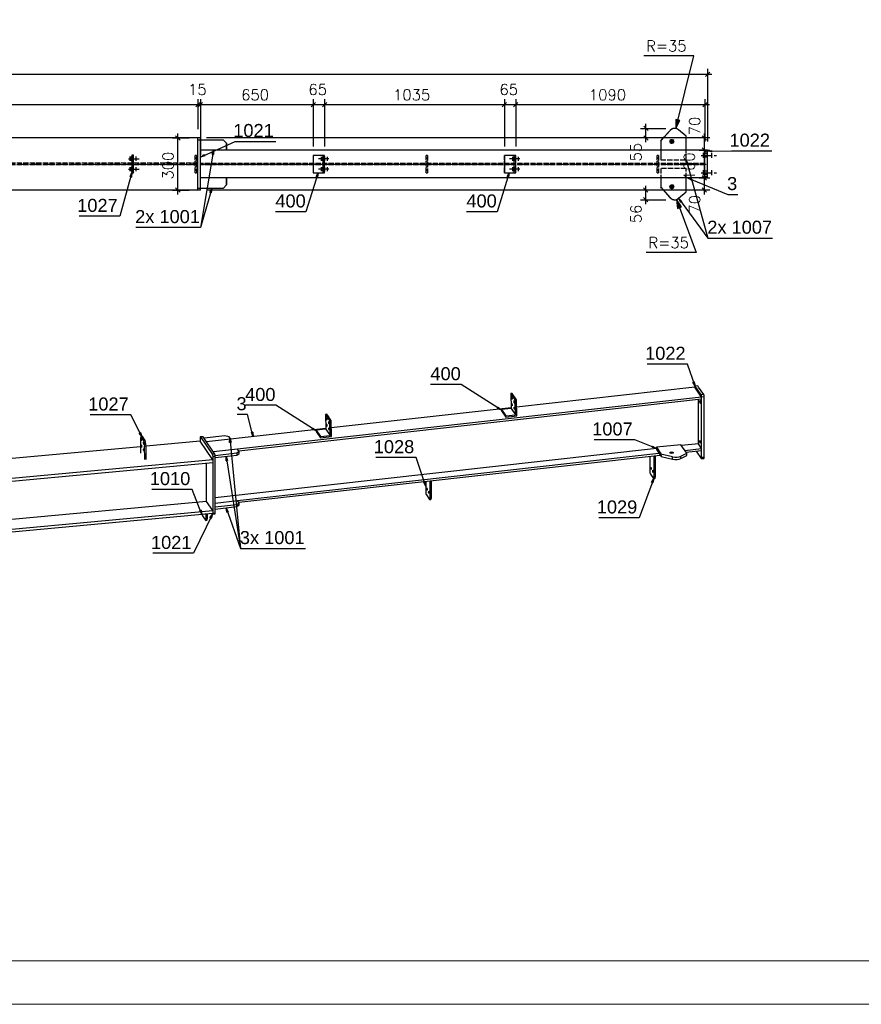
# Model space of a CAD drawing. Header units: millimetres. Extents: x 1814 to 94182, y 11562 to 49454.
# Tile 86 of 256: x 15464 to 15948, y 20272 to 20839. Entities that reach past the tile are written whole.
import ezdxf

# ---------------------------------------------------------------- set-up
doc = ezdxf.new("R2010")
doc.units = ezdxf.units.MM
doc.linetypes.add('ACAD_ISO02W100', pattern=[15, 12, -3])
doc.linetypes.add('ACAD_ISO04W100', pattern=[30, 24, -3, 0, -3])
doc.layers.add('AS_DIM_ON', color=7, linetype='Continuous')
doc.layers.add('pomoc', color=210, linetype='Continuous', lineweight=9, plot=False)
doc.layers.add('ramka', color=84, linetype='Continuous', lineweight=15)
doc.styles.add('ARIAL', font='arial.ttf')
doc.styles.add('ROMANS', font='romans')

msp = doc.modelspace()

# ---------------------------------------------------------------- hatches: boundary and pattern name
at = {"layer": 'AS_DIM_ON'}
for points in [[(15841.371, 20776.334), (15843.794, 20780.883), (15841.368, 20781.488)], [(15841.73, 20735.416), (15842.312, 20730.295), (15844.653, 20731.171)]]:
    msp.add_hatch(color=8, dxfattribs=at).paths.add_polyline_path(points, flags=0)

# ---------------------------------------------------------------- linework, layer by layer
at = {"color": 145, "linetype": 'Continuous', "ltscale": 0.25}
for p, q in [((15840.734, 20776.396), (15840.719, 20776.396)), ((15847.318, 20771.852), (15842.995, 20775.554)), ((15842.995, 20775.554), (15843.01, 20775.554)), ((15847.332, 20771.852), (15843.01, 20775.554)), ((15566.202, 20770.853), (15349.702, 20770.853)), ((15567.702, 20770.853), (15566.202, 20770.853)), ((15566.202, 20770.56), (15566.202, 20770.853)), ((15566.202, 20769.853), (15566.202, 20770.56)), ((15566.202, 20769.853), (15567.702, 20769.853)), ((15566.202, 20741.853), (15566.202, 20769.853)), ((15567.702, 20770.56), (15567.702, 20770.853)), ((15567.702, 20769.853), (15567.702, 20770.56)), ((15567.702, 20769.853), (15580.7, 20769.853)), ((15567.702, 20741.853), (15567.702, 20769.853)), ((15580.7, 20769.853), (15582.699, 20767.853)), ((15580.7, 20769.853), (15580.724, 20769.853)), ((15582.723, 20767.853), (15580.724, 20769.853)), ((15838.109, 20775.228), (15832.732, 20769.21)), ((15847.318, 20771.852), (15847.332, 20771.852)), ((15847.32, 20763.853), (15847.318, 20771.852)), ((15847.334, 20763.853), (15847.332, 20771.852)), ((15582.699, 20767.853), (15582.723, 20767.853)), ((15582.699, 20767.853), (15582.699, 20763.853)), ((15582.723, 20763.853), (15582.723, 20767.853)), ((15832.732, 20769.21), (15832.733, 20763.853)), ((15529.062, 20760.932), (15528.263, 20760.932)), ((15529.227, 20760.932), (15529.062, 20760.932)), ((15529.227, 20750.853), (15529.227, 20760.932)), ((15582.699, 20763.853), (15567.702, 20763.853)), ((15858.202, 20763.853), (15582.699, 20763.853)), ((15639.002, 20760.853), (15632.688, 20760.853)), ((15632.688, 20760.853), (15632.688, 20750.853)), ((15638.203, 20760.853), (15638.203, 20750.853)), ((15639.202, 20760.853), (15639.002, 20760.853)), ((15639.002, 20760.853), (15639.002, 20750.853)), ((15639.202, 20750.853), (15639.202, 20760.853)), ((15749.002, 20760.853), (15742.688, 20760.853)), ((15742.688, 20760.853), (15742.688, 20750.853)), ((15748.203, 20760.853), (15748.203, 20750.853)), ((15749.202, 20760.853), (15749.002, 20760.853)), ((15749.002, 20760.853), (15749.002, 20750.853)), ((15749.202, 20750.853), (15749.202, 20760.853)), ((15859.702, 20763.853), (15858.202, 20763.853)), ((15858.202, 20763.56), (15858.202, 20763.853)), ((15858.202, 20762.853), (15858.202, 20763.56)), ((15858.202, 20762.853), (15859.702, 20762.853)), ((15858.202, 20748.853), (15858.202, 20762.853)), ((15859.702, 20763.56), (15859.702, 20763.853)), ((15859.702, 20762.853), (15859.702, 20763.56)), ((15859.702, 20748.853), (15859.702, 20762.853)), ((15528.203, 20757.932), (15529.002, 20757.932)), ((15528.203, 20757.932), (15528.203, 20753.853)), ((15528.203, 20753.853), (15529.002, 20753.853)), ((15529.002, 20757.932), (15529.002, 20753.853)), ((15528.263, 20750.853), (15529.062, 20750.853)), ((15529.062, 20750.853), (15529.227, 20750.853)), ((15582.699, 20747.853), (15567.702, 20747.853)), ((15582.699, 20747.853), (15582.699, 20743.853)), ((15858.202, 20747.853), (15582.699, 20747.853)), ((15582.723, 20743.853), (15582.723, 20747.853)), ((15632.688, 20750.853), (15638.203, 20750.853)), ((15638.203, 20750.853), (15639.002, 20750.853)), ((15639.002, 20750.853), (15639.042, 20750.853)), ((15639.042, 20750.853), (15639.122, 20750.853)), ((15639.122, 20750.853), (15639.202, 20750.853)), ((15742.688, 20750.853), (15748.203, 20750.853)), ((15748.203, 20750.853), (15749.002, 20750.853)), ((15749.002, 20750.853), (15749.042, 20750.853)), ((15749.042, 20750.853), (15749.122, 20750.853)), ((15749.122, 20750.853), (15749.202, 20750.853)), ((15832.733, 20747.853), (15832.732, 20742.461)), ((15847.325, 20739.819), (15847.323, 20747.853)), ((15847.332, 20739.819), (15847.334, 20747.853)), ((15858.202, 20748.853), (15859.702, 20748.853)), ((15858.202, 20748.146), (15858.202, 20748.853)), ((15858.202, 20747.853), (15858.202, 20748.146)), ((15859.702, 20747.853), (15858.202, 20747.853)), ((15859.702, 20748.146), (15859.702, 20748.853)), ((15859.702, 20747.853), (15859.702, 20748.146)), ((15567.702, 20741.853), (15566.202, 20741.853)), ((15566.202, 20741.146), (15566.202, 20741.853)), ((15580.7, 20741.853), (15567.702, 20741.853)), ((15567.702, 20741.146), (15567.702, 20741.853)), ((15582.699, 20743.853), (15580.7, 20741.853)), ((15580.724, 20741.853), (15580.7, 20741.853)), ((15580.724, 20741.853), (15582.723, 20743.853)), ((15582.723, 20743.853), (15582.699, 20743.853)), ((15832.732, 20742.461), (15838.109, 20736.443)), ((15566.202, 20740.853), (15166.202, 20740.853)), ((15566.202, 20740.853), (15566.202, 20741.146)), ((15567.702, 20740.853), (15566.202, 20740.853)), ((15567.702, 20740.853), (15567.702, 20741.146)), ((15842.995, 20736.117), (15847.318, 20739.819)), ((15843.01, 20736.117), (15842.995, 20736.117)), ((15843.01, 20736.117), (15847.332, 20739.819)), ((15847.332, 20739.819), (15847.318, 20739.819)), ((15840.719, 20735.275), (15840.734, 20735.275)), ((15854.053, 20628.116), (15852.599, 20627.98)), ((15856.015, 20622.962), (15852.599, 20627.98)), ((15854.541, 20627.399), (15854.053, 20628.116)), ((15747.187, 20623.737), (15746.412, 20623.65)), ((15746.412, 20623.65), (15746.59, 20615.12)), ((15748.851, 20620.065), (15746.412, 20623.65)), ((15749.627, 20620.152), (15747.187, 20623.737)), ((15852.355, 20627.397), (15749.716, 20615.884)), ((15852.355, 20627.41), (15852.355, 20627.396)), ((15856.259, 20621.661), (15852.355, 20627.397)), ((15857.469, 20623.097), (15854.541, 20627.399)), ((15857.469, 20623.097), (15856.015, 20622.962)), ((15856.259, 20621.661), (15589.082, 20591.693)), ((15589.758, 20590.701), (15856.259, 20620.592)), ((15748.851, 20620.065), (15749.627, 20620.152)), ((15749.03, 20611.535), (15748.851, 20620.065)), ((15749.821, 20610.88), (15749.627, 20620.152)), ((15854.398, 20594.794), (15854.398, 20620.384)), ((15857.713, 20621.809), (15856.259, 20621.674)), ((15856.259, 20621.661), (15856.259, 20621.674)), ((15856.259, 20620.592), (15856.259, 20621.661)), ((15856.259, 20592.061), (15856.259, 20620.592)), ((15857.713, 20586.959), (15857.713, 20621.809)), ((15640.512, 20611.772), (15639.736, 20611.685)), ((15639.736, 20611.685), (15639.914, 20603.154)), ((15642.176, 20608.1), (15639.736, 20611.685)), ((15641, 20611.055), (15640.512, 20611.772)), ((15642.464, 20608.904), (15641, 20611.055)), ((15746.581, 20615.533), (15643.041, 20603.919)), ((15746.59, 20615.12), (15741.063, 20614.5)), ((15741.063, 20614.5), (15741.079, 20613.758)), ((15741.063, 20614.5), (15743.503, 20610.915)), ((15741.079, 20613.758), (15743.519, 20610.173)), ((15743.503, 20610.915), (15749.03, 20611.535)), ((15746.59, 20615.12), (15749.03, 20611.535)), ((15642.176, 20608.1), (15642.952, 20608.187)), ((15642.354, 20599.57), (15642.176, 20608.1)), ((15642.952, 20608.187), (15642.464, 20608.904)), ((15643.146, 20598.915), (15642.952, 20608.187)), ((15743.519, 20610.173), (15743.503, 20610.915)), ((15743.519, 20610.173), (15749.821, 20610.88)), ((15639.906, 20603.567), (15571.222, 20595.864)), ((15639.914, 20603.154), (15634.388, 20602.535)), ((15634.388, 20602.535), (15634.403, 20601.793)), ((15634.388, 20602.535), (15636.828, 20598.95)), ((15634.403, 20601.793), (15636.843, 20598.208)), ((15639.914, 20603.154), (15642.354, 20599.57)), ((15533.119, 20596.938), (15533.278, 20589.307)), ((15534.293, 20598.931), (15533.517, 20598.844)), ((15534.568, 20598.731), (15533.793, 20598.644)), ((15534.788, 20597.182), (15533.793, 20598.644)), ((15535.564, 20597.269), (15534.568, 20598.731)), ((15535.564, 20597.269), (15534.788, 20597.182)), ((15567.472, 20596.313), (15536.353, 20593.419)), ((15567.472, 20598.172), (15567.472, 20596.313)), ((15574.792, 20585.559), (15567.472, 20596.313)), ((15569.171, 20598.878), (15567.716, 20598.742)), ((15567.716, 20598.742), (15574.548, 20588.705)), ((15576.002, 20588.841), (15569.171, 20598.878)), ((15581.775, 20599.362), (15569.758, 20598.014)), ((15584.203, 20598.863), (15581.775, 20599.362)), ((15585.178, 20597.429), (15584.203, 20598.863)), ((15636.828, 20598.95), (15642.354, 20599.57)), ((15636.843, 20598.208), (15636.828, 20598.95)), ((15636.843, 20598.208), (15643.146, 20598.915)), ((15844.364, 20594.243), (15830.218, 20592.795)), ((15847.655, 20589.403), (15844.364, 20594.243)), ((15854.398, 20594.794), (15844.727, 20593.709)), ((15856.259, 20592.061), (15854.398, 20594.794)), ((15533.199, 20593.126), (15429.447, 20583.477)), ((15536.354, 20593.412), (15535.578, 20593.325)), ((15535.738, 20585.694), (15535.578, 20593.325)), ((15536.513, 20585.781), (15536.354, 20593.412)), ((15576.002, 20588.841), (15574.548, 20588.705)), ((15589.082, 20591.693), (15575.126, 20590.128)), ((15588.607, 20589.325), (15576.211, 20587.935)), ((15830.226, 20592.083), (15576.246, 20563.596)), ((15590.058, 20590.26), (15588.607, 20589.325)), ((15588.607, 20589.325), (15588.63, 20588.213)), ((15588.63, 20588.213), (15590.082, 20589.147)), ((15590.058, 20590.26), (15589.082, 20591.693)), ((15589.082, 20562.093), (15831.661, 20589.302)), ((15589.758, 20561.1), (15832.336, 20588.309)), ((15590.082, 20589.147), (15590.058, 20590.26)), ((15830.218, 20592.795), (15830.233, 20591.403)), ((15830.218, 20592.795), (15832.764, 20589.051)), ((15830.233, 20591.403), (15832.879, 20587.51)), ((15832.764, 20589.051), (15832.865, 20588.903)), ((15832.865, 20588.903), (15832.879, 20587.51)), ((15839.548, 20587.279), (15832.865, 20588.903)), ((15844.366, 20587.647), (15847.655, 20589.403)), ((15846.585, 20590.976), (15856.259, 20592.061)), ((15847.261, 20589.983), (15856.259, 20590.992)), ((15847.669, 20588.011), (15847.655, 20589.403)), ((15853.035, 20590.631), (15856.015, 20586.253)), ((15856.259, 20590.992), (15856.259, 20592.061)), ((15856.259, 20586.824), (15856.259, 20590.992)), ((15574.792, 20585.559), (15364.835, 20566.033)), ((15400.284, 20567.797), (15574.792, 20584.026)), ((15571.248, 20561.636), (15571.248, 20583.697)), ((15576.246, 20587.553), (15574.792, 20587.418)), ((15574.792, 20587.418), (15574.792, 20556.43)), ((15576.246, 20586.824), (15588.63, 20588.213)), ((15576.246, 20555.032), (15576.246, 20587.553)), ((15826.418, 20587.645), (15826.418, 20579.231)), ((15828.858, 20575.647), (15828.858, 20587.919)), ((15829.634, 20575.719), (15829.634, 20588.006)), ((15832.879, 20587.51), (15839.562, 20585.887)), ((15839.562, 20585.887), (15839.548, 20587.279)), ((15844.38, 20586.255), (15844.366, 20587.647)), ((15844.38, 20586.255), (15847.669, 20588.011)), ((15856.015, 20586.253), (15857.469, 20586.388)), ((15857.713, 20586.959), (15856.259, 20586.824)), ((15826.784, 20577.3), (15828.492, 20574.791)), ((15697.438, 20573.178), (15697.438, 20567.236)), ((15699.878, 20563.651), (15699.878, 20573.452)), ((15700.653, 20563.723), (15700.653, 20573.539)), ((15828.632, 20574.691), (15829.408, 20574.763)), ((15828.858, 20575.647), (15829.634, 20575.719)), ((15571.248, 20561.636), (15413.324, 20546.949)), ((15574.792, 20556.43), (15571.248, 20561.636)), ((15576.246, 20560.654), (15589.082, 20562.093)), ((15590.058, 20560.659), (15588.607, 20559.725)), ((15590.058, 20560.659), (15589.082, 20562.093)), ((15590.082, 20559.547), (15590.058, 20560.659)), ((15697.804, 20565.304), (15699.512, 20562.795)), ((15699.652, 20562.696), (15700.427, 20562.768)), ((15699.878, 20563.651), (15700.653, 20563.723)), ((15400.284, 20540.2), (15574.792, 20556.43)), ((15400.284, 20538.667), (15574.792, 20554.897)), ((15570.897, 20551.656), (15570.897, 20554.534)), ((15571.673, 20551.728), (15571.673, 20554.606)), ((15574.197, 20554.841), (15574.548, 20554.326)), ((15574.548, 20554.326), (15576.002, 20554.461)), ((15574.792, 20556.43), (15574.792, 20554.897)), ((15574.792, 20554.897), (15576.246, 20555.032)), ((15588.607, 20559.725), (15576.246, 20558.339)), ((15576.246, 20557.223), (15588.63, 20558.612)), ((15588.607, 20559.725), (15588.63, 20558.612)), ((15588.63, 20558.612), (15590.082, 20559.547)), ((15568.823, 20553.309), (15570.531, 20550.8)), ((15570.671, 20550.7), (15571.447, 20550.772)), ((15570.897, 20551.656), (15571.673, 20551.728))]:
    msp.add_line(p, q, dxfattribs=at)
at = {"color": 84, "linetype": 'ACAD_ISO02W100', "ltscale": 0.25}
for p, q in [((15567.726, 20763.853), (15567.726, 20769.853)), ((15832.747, 20769.21), (15838.124, 20775.228)), ((15838.124, 20775.228), (15838.109, 20775.228)), ((15832.732, 20769.21), (15832.747, 20769.21)), ((15832.747, 20769.21), (15832.749, 20758.353)), ((15528.427, 20750.853), (15528.427, 20760.932)), ((15565.502, 20760.853), (15564.702, 20760.853)), ((15564.702, 20750.853), (15564.702, 20760.853)), ((15564.702, 20759.353), (15565.502, 20759.353)), ((15565.502, 20759.053), (15564.702, 20759.053)), ((15565.502, 20760.853), (15565.502, 20750.853)), ((15632.704, 20750.853), (15632.704, 20760.853)), ((15638.387, 20750.853), (15638.387, 20760.853)), ((15698.502, 20760.853), (15697.702, 20760.853)), ((15697.702, 20750.853), (15697.702, 20760.853)), ((15697.702, 20759.353), (15698.502, 20759.353)), ((15698.502, 20759.053), (15697.702, 20759.053)), ((15698.502, 20760.853), (15698.502, 20750.853)), ((15742.704, 20750.853), (15742.704, 20760.853)), ((15748.387, 20750.853), (15748.387, 20760.853)), ((15831.502, 20760.853), (15830.702, 20760.853)), ((15830.702, 20750.853), (15830.702, 20760.853)), ((15830.702, 20759.353), (15831.502, 20759.353)), ((15831.502, 20759.053), (15830.702, 20759.053)), ((15831.502, 20760.853), (15831.502, 20750.853)), ((15832.733, 20763.853), (15832.734, 20758.353)), ((15832.734, 20758.353), (15847.321, 20758.353)), ((15847.321, 20758.353), (15847.32, 20763.853)), ((15847.321, 20758.353), (15847.335, 20758.353)), ((15847.335, 20758.353), (15847.334, 20763.853)), ((15859.702, 20761.752), (15858.202, 20761.752)), ((15858.202, 20759.952), (15859.702, 20759.952)), ((15566.202, 20756.328), (15166.202, 20756.328)), ((15566.202, 20755.378), (15166.202, 20755.378)), ((15564.702, 20757.653), (15565.502, 20757.653)), ((15565.502, 20754.053), (15564.702, 20754.053)), ((15858.202, 20756.228), (15567.702, 20756.228)), ((15858.202, 20755.478), (15567.702, 20755.478)), ((15697.702, 20757.653), (15698.502, 20757.653)), ((15698.502, 20754.053), (15697.702, 20754.053)), ((15830.702, 20757.653), (15831.502, 20757.653)), ((15831.502, 20754.053), (15830.702, 20754.053)), ((15832.734, 20753.318), (15832.733, 20747.853)), ((15847.321, 20753.318), (15832.734, 20753.318)), ((15832.749, 20753.318), (15832.747, 20742.461)), ((15847.32, 20747.853), (15847.321, 20753.318)), ((15847.335, 20753.318), (15847.321, 20753.318)), ((15847.334, 20747.853), (15847.335, 20753.318)), ((15564.702, 20752.653), (15565.502, 20752.653)), ((15564.702, 20752.353), (15565.502, 20752.353)), ((15564.702, 20750.853), (15565.502, 20750.853)), ((15567.726, 20741.853), (15567.726, 20747.853)), ((15697.702, 20752.653), (15698.502, 20752.653)), ((15697.702, 20752.353), (15698.502, 20752.353)), ((15697.702, 20750.853), (15698.502, 20750.853)), ((15830.702, 20752.653), (15831.502, 20752.653)), ((15830.702, 20752.353), (15831.502, 20752.353)), ((15830.702, 20750.853), (15831.502, 20750.853)), ((15859.702, 20751.752), (15858.202, 20751.752)), ((15858.202, 20749.952), (15859.702, 20749.952)), ((15832.747, 20742.461), (15832.732, 20742.461)), ((15838.124, 20736.443), (15832.747, 20742.461)), ((15838.109, 20736.443), (15838.124, 20736.443))]:
    msp.add_line(p, q, dxfattribs=at)
at = {"color": 10, "linetype": 'ACAD_ISO04W100', "ltscale": 0.25}
for p, q in [((15526.29, 20758.893), (15532.694, 20758.893)), ((15526.37, 20758.893), (15532.774, 20758.893)), ((15527.314, 20758.893), (15527.266, 20758.893)), ((15527.29, 20757.693), (15527.29, 20760.093)), ((15527.394, 20758.893), (15527.346, 20758.893)), ((15527.37, 20757.693), (15527.37, 20760.093)), ((15528.271, 20758.893), (15528.215, 20758.893)), ((15528.243, 20757.493), (15528.243, 20760.293)), ((15528.243, 20758.893), (15529.042, 20758.893)), ((15528.351, 20758.893), (15528.295, 20758.893)), ((15528.323, 20757.493), (15528.323, 20760.293)), ((15528.323, 20758.893), (15529.122, 20758.893)), ((15529.07, 20758.893), (15529.014, 20758.893)), ((15529.042, 20757.493), (15529.042, 20760.293)), ((15529.15, 20758.893), (15529.094, 20758.893)), ((15529.122, 20757.493), (15529.122, 20760.293)), ((15530.619, 20758.893), (15530.571, 20758.893)), ((15530.595, 20757.693), (15530.595, 20760.093)), ((15530.699, 20758.893), (15530.651, 20758.893)), ((15530.675, 20757.693), (15530.675, 20760.093)), ((15641.594, 20758.853), (15635.191, 20758.853)), ((15641.674, 20758.853), (15635.271, 20758.853)), ((15637.266, 20758.853), (15637.314, 20758.853)), ((15637.29, 20760.053), (15637.29, 20757.653)), ((15637.346, 20758.853), (15637.394, 20758.853)), ((15637.37, 20760.053), (15637.37, 20757.653)), ((15638.215, 20758.853), (15638.271, 20758.853)), ((15638.243, 20760.253), (15638.243, 20757.453)), ((15639.042, 20758.853), (15638.243, 20758.853)), ((15638.295, 20758.853), (15638.351, 20758.853)), ((15638.323, 20760.253), (15638.323, 20757.453)), ((15639.122, 20758.853), (15638.323, 20758.853)), ((15639.014, 20758.853), (15639.07, 20758.853)), ((15639.042, 20760.253), (15639.042, 20757.453)), ((15639.094, 20758.853), (15639.15, 20758.853)), ((15639.122, 20760.253), (15639.122, 20757.453)), ((15639.202, 20750.853), (15639.202, 20760.853)), ((15640.571, 20758.853), (15640.619, 20758.853)), ((15640.595, 20760.053), (15640.595, 20757.653)), ((15640.651, 20758.853), (15640.699, 20758.853)), ((15640.675, 20760.053), (15640.675, 20757.653)), ((15751.594, 20758.853), (15745.191, 20758.853)), ((15751.674, 20758.853), (15745.271, 20758.853)), ((15747.266, 20758.853), (15747.314, 20758.853)), ((15747.29, 20760.053), (15747.29, 20757.653)), ((15747.346, 20758.853), (15747.394, 20758.853)), ((15747.37, 20760.053), (15747.37, 20757.653)), ((15748.215, 20758.853), (15748.271, 20758.853)), ((15748.243, 20760.253), (15748.243, 20757.453)), ((15749.042, 20758.853), (15748.243, 20758.853)), ((15748.295, 20758.853), (15748.351, 20758.853)), ((15748.323, 20760.253), (15748.323, 20757.453)), ((15749.122, 20758.853), (15748.323, 20758.853)), ((15749.014, 20758.853), (15749.07, 20758.853)), ((15749.042, 20760.253), (15749.042, 20757.453)), ((15749.094, 20758.853), (15749.15, 20758.853)), ((15749.122, 20760.253), (15749.122, 20757.453)), ((15749.202, 20750.853), (15749.202, 20760.853)), ((15750.571, 20758.853), (15750.619, 20758.853)), ((15750.595, 20760.053), (15750.595, 20757.653)), ((15750.651, 20758.853), (15750.699, 20758.853)), ((15750.675, 20760.053), (15750.675, 20757.653)), ((15855.95, 20760.852), (15864.855, 20760.852)), ((15857.25, 20759.352), (15857.25, 20762.352)), ((15857.25, 20760.852), (15857.25, 20760.852)), ((15862.155, 20759.352), (15862.155, 20762.352)), ((15862.155, 20760.852), (15862.155, 20760.852)), ((15166.202, 20755.853), (15566.202, 20755.853)), ((15526.29, 20752.893), (15532.694, 20752.893)), ((15526.37, 20752.893), (15532.774, 20752.893)), ((15527.314, 20752.893), (15527.266, 20752.893)), ((15527.29, 20751.693), (15527.29, 20754.093)), ((15527.394, 20752.893), (15527.346, 20752.893)), ((15527.37, 20751.693), (15527.37, 20754.093)), ((15528.271, 20752.893), (15528.215, 20752.893)), ((15528.243, 20751.493), (15528.243, 20754.293)), ((15528.243, 20752.893), (15529.042, 20752.893)), ((15528.351, 20752.893), (15528.295, 20752.893)), ((15528.323, 20751.493), (15528.323, 20754.293)), ((15528.323, 20752.893), (15529.122, 20752.893)), ((15529.07, 20752.893), (15529.014, 20752.893)), ((15529.042, 20751.493), (15529.042, 20754.293)), ((15529.15, 20752.893), (15529.094, 20752.893)), ((15529.122, 20751.493), (15529.122, 20754.293)), ((15530.619, 20752.893), (15530.571, 20752.893)), ((15530.595, 20751.693), (15530.595, 20754.093)), ((15530.699, 20752.893), (15530.651, 20752.893)), ((15530.675, 20751.693), (15530.675, 20754.093)), ((15567.702, 20755.853), (15858.902, 20755.853)), ((15641.594, 20752.853), (15635.191, 20752.853)), ((15641.674, 20752.853), (15635.271, 20752.853)), ((15637.266, 20752.853), (15637.314, 20752.853)), ((15637.29, 20754.053), (15637.29, 20751.653)), ((15637.346, 20752.853), (15637.394, 20752.853)), ((15637.37, 20754.053), (15637.37, 20751.653)), ((15638.215, 20752.853), (15638.271, 20752.853)), ((15638.243, 20754.253), (15638.243, 20751.453)), ((15639.042, 20752.853), (15638.243, 20752.853)), ((15638.295, 20752.853), (15638.351, 20752.853)), ((15638.323, 20754.253), (15638.323, 20751.453)), ((15639.122, 20752.853), (15638.323, 20752.853)), ((15639.014, 20752.853), (15639.07, 20752.853)), ((15639.042, 20754.253), (15639.042, 20751.453)), ((15639.094, 20752.853), (15639.15, 20752.853)), ((15639.122, 20754.253), (15639.122, 20751.453)), ((15640.571, 20752.853), (15640.619, 20752.853)), ((15640.595, 20754.053), (15640.595, 20751.653)), ((15640.651, 20752.853), (15640.699, 20752.853)), ((15640.675, 20754.053), (15640.675, 20751.653)), ((15751.594, 20752.853), (15745.191, 20752.853)), ((15751.674, 20752.853), (15745.271, 20752.853)), ((15747.266, 20752.853), (15747.314, 20752.853)), ((15747.29, 20754.053), (15747.29, 20751.653)), ((15747.346, 20752.853), (15747.394, 20752.853)), ((15747.37, 20754.053), (15747.37, 20751.653)), ((15748.215, 20752.853), (15748.271, 20752.853)), ((15748.243, 20754.253), (15748.243, 20751.453)), ((15749.042, 20752.853), (15748.243, 20752.853)), ((15748.295, 20752.853), (15748.351, 20752.853)), ((15748.323, 20754.253), (15748.323, 20751.453)), ((15749.122, 20752.853), (15748.323, 20752.853)), ((15749.014, 20752.853), (15749.07, 20752.853)), ((15749.042, 20754.253), (15749.042, 20751.453)), ((15749.094, 20752.853), (15749.15, 20752.853)), ((15749.122, 20754.253), (15749.122, 20751.453)), ((15750.571, 20752.853), (15750.619, 20752.853)), ((15750.595, 20754.053), (15750.595, 20751.653)), ((15750.651, 20752.853), (15750.699, 20752.853)), ((15750.675, 20754.053), (15750.675, 20751.653)), ((15855.95, 20750.852), (15864.855, 20750.852)), ((15857.25, 20749.352), (15857.25, 20752.352)), ((15857.25, 20750.852), (15857.25, 20750.852)), ((15862.155, 20749.352), (15862.155, 20752.352)), ((15862.155, 20750.852), (15862.155, 20750.852))]:
    msp.add_line(p, q, dxfattribs=at)
at = {"color": 0, "linetype": 'ByBlock', "lineweight": -2}
for p, q in [((15567.702, 20759.853, 12416.723), (15569.809, 20761.261, 12416.723)), ((15570.152, 20760.502, 12416.723), (15567.702, 20759.853, 12416.723)), ((15570.152, 20760.502, 12416.723), (15569.809, 20761.261, 12416.723)), ((15574.375, 20761.457, 12415.873), (15575.201, 20763.853, 12415.873)), ((15574.375, 20761.457, 12415.873), (15575.197, 20761.318, 12415.873)), ((15575.201, 20763.853, 12415.873), (15575.197, 20761.318, 12415.873)), ((15847.594, 20755.832, 12390.843), (15847.328, 20758.353, 12390.843)), ((15847.328, 20758.353, 12390.843), (15848.397, 20756.055, 12390.843)), ((15859.702, 20763.206, 12422.547), (15862.198, 20763.65, 12422.547)), ((15862.207, 20762.816, 12422.547), (15859.702, 20763.206, 12422.547)), ((15862.207, 20762.816, 12422.547), (15862.198, 20763.65, 12422.547)), ((15847.594, 20755.832, 12390.843), (15848.397, 20756.055, 12390.843)), ((15527.18, 20748.587, 12413.723), (15528.257, 20750.882, 12413.723)), ((15527.18, 20748.587, 12413.723), (15527.982, 20748.362, 12413.723)), ((15528.257, 20750.882, 12413.723), (15527.982, 20748.362, 12413.723)), ((15634.305, 20748.589, 12422.152), (15635.445, 20750.853, 12422.152)), ((15634.305, 20748.589, 12422.152), (15635.1, 20748.342, 12422.152)), ((15635.445, 20750.853, 12422.152), (15635.1, 20748.342, 12422.152)), ((15744.305, 20748.589, 12424.352), (15745.445, 20750.853, 12424.352)), ((15744.305, 20748.589, 12424.352), (15745.1, 20748.342, 12424.352)), ((15745.445, 20750.853, 12424.352), (15745.1, 20748.342, 12424.352)), ((15850.357, 20746.519, 12418.778), (15848.202, 20747.853, 12418.778)), ((15848.202, 20747.853, 12418.778), (15850.673, 20747.29, 12418.778)), ((15850.357, 20746.519, 12418.778), (15850.673, 20747.29, 12418.778)), ((15573.108, 20739.566, 12415.873), (15574.201, 20741.853, 12415.873)), ((15574.201, 20741.853, 12415.873), (15573.909, 20739.335, 12415.873)), ((15573.108, 20739.566, 12415.873), (15573.909, 20739.335, 12415.873)), ((15844.148, 20733.856, 12390.843), (15843.003, 20736.117, 12390.843)), ((15843.003, 20736.117, 12390.843), (15844.82, 20734.35, 12390.843)), ((15844.148, 20733.856, 12390.843), (15844.82, 20734.35, 12390.843)), ((15852.057, 20630.505, 24563.402), (15851.268, 20630.238, 24563.402)), ((15852.466, 20628.004, 24563.402), (15851.268, 20630.238, 24563.402)), ((15852.057, 20630.505, 24563.402), (15852.466, 20628.004, 24563.402)), ((15739.181, 20615.817, 24563.402), (15738.735, 20615.113, 24563.402)), ((15741.071, 20614.129, 24563.402), (15738.735, 20615.113, 24563.402)), ((15739.181, 20615.817, 24563.402), (15741.071, 20614.129, 24563.402)), ((15533.146, 20601.306, 24563.402), (15532.403, 20600.929, 24563.402)), ((15533.905, 20598.887, 24563.402), (15532.403, 20600.929, 24563.402)), ((15533.146, 20601.306, 24563.402), (15533.905, 20598.887, 24563.402)), ((15597.9, 20601.406, 24563.402), (15597.095, 20601.19, 24563.402)), ((15598.144, 20598.883, 24563.402), (15597.095, 20601.19, 24563.402)), ((15597.9, 20601.406, 24563.402), (15598.144, 20598.883, 24563.402)), ((15632.505, 20603.852, 24563.402), (15632.06, 20603.147, 24563.402)), ((15634.396, 20602.164, 24563.402), (15632.06, 20603.147, 24563.402)), ((15632.505, 20603.852, 24563.402), (15634.396, 20602.164, 24563.402)), ((15584.517, 20595.617, 24563.402), (15584.69, 20598.146, 24563.402)), ((15584.517, 20595.617, 24563.402), (15585.346, 20595.698, 24563.402)), ((15584.69, 20598.146, 24563.402), (15585.346, 20595.698, 24563.402)), ((15828.057, 20593.411, 24563.402), (15827.749, 20592.637, 24563.402)), ((15830.226, 20592.099, 24563.402), (15827.749, 20592.637, 24563.402)), ((15828.057, 20593.411, 24563.402), (15830.226, 20592.099, 24563.402)), ((15582.419, 20584.984, 24563.402), (15582.438, 20587.518, 24563.402)), ((15582.419, 20584.984, 24563.402), (15583.242, 20585.114, 24563.402)), ((15582.438, 20587.518, 24563.402), (15583.242, 20585.114, 24563.402)), ((15697.051, 20572.712, 24563.402), (15696.26, 20572.451, 24563.402)), ((15697.438, 20570.207, 24563.402), (15696.26, 20572.451, 24563.402)), ((15697.051, 20572.712, 24563.402), (15697.438, 20570.207, 24563.402)), ((15827.435, 20572.554, 24563.402), (15828.691, 20574.755, 24563.402)), ((15827.435, 20572.554, 24563.402), (15828.217, 20572.265, 24563.402)), ((15828.691, 20574.755, 24563.402), (15828.217, 20572.265, 24563.402)), ((15568.042, 20556.627, 24563.402), (15567.265, 20556.326, 24563.402)), ((15568.558, 20554.146, 24563.402), (15567.265, 20556.326, 24563.402)), ((15568.042, 20556.627, 24563.402), (15568.558, 20554.146, 24563.402)), ((15573.13, 20552.224, 24563.402), (15574.595, 20554.293, 24563.402)), ((15574.595, 20554.293, 24563.402), (15573.88, 20551.861, 24563.402)), ((15582.893, 20555.424, 24563.402), (15582.438, 20557.918, 24563.402)), ((15582.438, 20557.918, 24563.402), (15583.677, 20555.707, 24563.402)), ((15582.893, 20555.424, 24563.402), (15583.677, 20555.707, 24563.402)), ((15573.13, 20552.224, 24563.402), (15573.88, 20551.861, 24563.402))]:
    msp.add_line(p, q, dxfattribs=at)
at = {"color": 7}
for p, q in [((15575.201, 20763.853), (15567.713, 20719.353)), ((15847.328, 20758.353), (15859.835, 20713.234)), ((15584.69, 20598.146), (15590.845, 20534.55)), ((15582.438, 20587.518), (15590.845, 20534.55))]:
    msp.add_line(p, q, dxfattribs=at)
at = {"color": 7, "linetype": 'Continuous', "ltscale": 0.25}
for points in [[(15840.107, 20769.98), (15839.11, 20768.86), (15837.99, 20769.858)], [(15838.444, 20768.113), (15838.781, 20767.916), (15839.167, 20767.862), (15839.545, 20767.96), (15839.856, 20768.195), (15840.054, 20768.531), (15840.108, 20768.918), (15840.01, 20769.295), (15839.775, 20769.607), (15839.438, 20769.804), (15839.052, 20769.858), (15838.674, 20769.76), (15838.363, 20769.525), (15838.165, 20769.189), (15838.111, 20768.802), (15838.209, 20768.425), (15838.444, 20768.113)], [(15840.23, 20767.862), (15839.11, 20768.86), (15838.112, 20767.74)], [(15838.074, 20743.851), (15839.11, 20742.766), (15838.025, 20741.73)], [(15839.8, 20742.043), (15840.024, 20742.362), (15840.109, 20742.743), (15840.042, 20743.127), (15839.833, 20743.456), (15839.514, 20743.681), (15839.133, 20743.766), (15838.749, 20743.698), (15838.419, 20743.489), (15838.195, 20743.17), (15838.11, 20742.789), (15838.177, 20742.405), (15838.386, 20742.075), (15838.706, 20741.851), (15839.086, 20741.766), (15839.471, 20741.833), (15839.8, 20742.043)], [(15840.195, 20743.802), (15839.11, 20742.766), (15840.145, 20741.681)]]:
    msp.add_lwpolyline(points, dxfattribs=at)
at = {"color": 7}
for points in [[(15567.702, 20759.853), (15587.752, 20768.905), (15611.06, 20768.905)], [(15859.702, 20763.206), (15873.452, 20763.353), (15896.761, 20763.353)], [(15528.257, 20750.882), (15521.215, 20725.8), (15497.906, 20725.8)], [(15635.445, 20750.853), (15628.445, 20728.353), (15610.964, 20728.353)], [(15745.445, 20750.853), (15738.445, 20728.353), (15720.964, 20728.353)], [(15848.202, 20747.853), (15871.362, 20738.353), (15877.189, 20738.353)], [(15574.201, 20741.853), (15567.713, 20719.353), (15530.428, 20719.353)], [(15843.003, 20736.117), (15859.835, 20713.234), (15897.121, 20713.234)], [(15852.466, 20628.004), (15848.176, 20640.643), (15824.868, 20640.643)], [(15741.071, 20614.129), (15717.718, 20628.894), (15700.237, 20628.894)], [(15634.396, 20602.164), (15611.042, 20616.929), (15593.561, 20616.929)], [(15533.905, 20598.887), (15527.542, 20611.443), (15504.234, 20611.443)], [(15598.144, 20598.883), (15594.734, 20611.609), (15588.907, 20611.609)], [(15830.226, 20592.099), (15817.717, 20597.079), (15794.408, 20597.079)], [(15697.438, 20570.207), (15691.947, 20586.872), (15668.639, 20586.872)], [(15828.691, 20574.755), (15820.359, 20552.174), (15797.051, 20552.174)], [(15568.558, 20554.146), (15562.987, 20568.509), (15539.678, 20568.509)], [(15574.595, 20554.293), (15563.675, 20531.751), (15540.367, 20531.751)], [(15582.438, 20557.918), (15590.845, 20534.55), (15628.131, 20534.55)]]:
    msp.add_lwpolyline(points, dxfattribs=at)
at = {"color": 145, "linetype": 'Continuous', "ltscale": 0.25, "extrusion": (-0.009749, 5.87847e-14, 0.999952)}
msp.add_circle((15838.372, 20768.86, -154.41), 1.1, dxfattribs=at)
at = {"color": 145, "linetype": 'Continuous', "ltscale": 0.25, "extrusion": (-0.009749, 6.38302e-15, 0.999952)}
msp.add_circle((15838.372, 20742.766, -154.41), 1.1, dxfattribs=at)
at = {"color": 145, "linetype": 'Continuous', "ltscale": 0.25, "extrusion": (-0.969583, -0.108752, 0.219276)}
for centre in [(-18737.343, 3935.416, -17510.552), (-18733.649, 3935.342, -17510.223), (-18735.042, 3935.683, -17511.737), (-18731.348, 3935.609, -17511.409), (-18737.343, 3911.878, -17405.82), (-18733.649, 3911.804, -17405.492), (-18735.042, 3912.145, -17407.005), (-18731.348, 3912.071, -17406.677), (-18737.328, 3888.342, -17301.096), (-18733.633, 3888.268, -17300.767), (-18735.027, 3888.608, -17302.281), (-18731.333, 3888.535, -17301.953)]:
    msp.add_circle(centre, 0.7, dxfattribs=at)
at = {"color": 145, "linetype": 'Continuous', "ltscale": 0.25, "extrusion": (-0.969777, -0.090191, 0.226712)}
for centre, radius in [((-19062.02, 4012.072, -17235.949), 0.9), ((-19039.162, 4011.59, -17233.878), 0.9), ((-19026.618, 4004.837, -17204.866), 0.7), ((-19024.72, 4005.075, -17205.887), 0.7), ((-19026.618, 3975.469, -17078.702), 0.7), ((-19024.72, 3975.707, -17079.723), 0.7)]:
    msp.add_circle(centre, radius, dxfattribs=at)
at = {"color": 145, "linetype": 'Continuous', "ltscale": 0.25, "extrusion": (-0.009454, 0.92825, 0.371836)}
msp.add_circle((-16047.848, -7595.592, 18962.622), 1.1, dxfattribs=at)
at = {"color": 145, "linetype": 'Continuous', "ltscale": 0.25, "extrusion": (-0.009749, 3.03719e-13, 0.999952)}
msp.add_arc((15839.966, 20772.896, -154.426), 3.5, 49.42413, 138.21459, dxfattribs=at)
at = {"color": 84, "linetype": 'ACAD_ISO02W100', "ltscale": 0.25, "extrusion": (-0.009749, 0, 0.999952)}
for centre, start, end in [((15839.981, 20772.896, -154.426), 90, 138.21459), ((15839.981, 20738.775, -154.426), 221.78541, 270)]:
    msp.add_arc(centre, 3.5, start, end, dxfattribs=at)
at = {"color": 145, "linetype": 'Continuous', "ltscale": 0.25, "extrusion": (-0.009749, 0, 0.999952)}
for centre, start, end in [((15839.981, 20772.896, -154.426), 49.42413, 90), ((15839.981, 20738.775, -154.426), 270, 310.57587)]:
    msp.add_arc(centre, 3.5, start, end, dxfattribs=at)
at = {"color": 145, "linetype": 'Continuous', "ltscale": 0.25, "extrusion": (0.009749, -8.72385e-14, -0.999952)}
msp.add_arc((-15838.386, 20768.86, 154.411), 1.1, 267.13091, 86.36838, dxfattribs=at)
at = {"color": 145, "linetype": 'Continuous', "ltscale": 0.25, "extrusion": (0.9998, -3.75265e-14, 0.019996)}
msp.add_arc((20757.932, -310.503, 15525.158), 3, 0, 90, dxfattribs=at)
at = {"color": 145, "linetype": 'Continuous', "ltscale": 0.25, "extrusion": (0.9998, 8.23154e-15, 0.019996)}
msp.add_arc((20757.932, -310.519, 15525.958), 3, 0, 90, dxfattribs=at)
at = {"color": 145, "linetype": 'Continuous', "ltscale": 0.25, "extrusion": (0.9998, 3.46285e-14, 0.019996)}
msp.add_arc((20753.853, -310.503, 15525.158), 3, 90, 180, dxfattribs=at)
at = {"color": 145, "linetype": 'Continuous', "ltscale": 0.25, "extrusion": (0.9998, -8.10775e-15, 0.019996)}
msp.add_arc((20753.853, -310.519, 15525.958), 3, 90, 180, dxfattribs=at)
at = {"color": 145, "linetype": 'Continuous', "ltscale": 0.25, "extrusion": (0.009749, 3.85303e-14, -0.999952)}
msp.add_arc((-15838.386, 20742.766, 154.411), 1.1, 271.69524, 90.93173, dxfattribs=at)
at = {"color": 145, "linetype": 'Continuous', "ltscale": 0.25, "extrusion": (-0.009749, -3.00526e-13, 0.999952)}
msp.add_arc((15839.966, 20738.775, -154.426), 3.5, 221.78541, 310.57587, dxfattribs=at)
at = {"color": 145, "linetype": 'Continuous', "ltscale": 0.25, "extrusion": (-0.969777, -0.090191, 0.226712)}
for centre, radius, start, end in [((-19070.444, 4011.583, -17233.848), 1, 157.69573, 247.69573), ((-19065.13, 4012.249, -17236.708), 1, 67.69573, 157.69573), ((-19065.13, 4012.58, -17238.131), 1, 67.69573, 157.69573), ((-19067.712, 3946.66, -16954.938), 1, 157.69573, 247.69573), ((-19057.085, 3948.323, -16962.081), 1, 67.69573, 157.69573), ((-19030.43, 4011.517, -17233.565), 1, 337.69573, 67.69573), ((-19030.43, 4011.848, -17234.988), 1, 337.69573, 67.69573), ((-19024.684, 4004.74, -17204.452), 1.5, 247.69573, 337.69573), ((-19022.028, 4005.073, -17205.882), 1.5, 337.69573, 67.69573), ((-19022.028, 4005.25, -17206.641), 1.5, 0.19573, 67.69573), ((-19024.684, 3975.373, -17078.288), 1.5, 247.69573, 337.69573), ((-19022.028, 3975.706, -17079.718), 1.5, 337.69573, 67.69573), ((-19022.028, 3975.882, -17080.477), 1.5, 0.19573, 67.69573), ((-19024.684, 3946.005, -16952.124), 1.5, 284.14455, 337.69573), ((-19024.704, 3947.64, -16959.148), 1, 337.69573, 67.69573), ((-19022.028, 3946.338, -16953.554), 1.5, 337.69573, 67.69573), ((-19022.028, 3946.515, -16954.313), 1.5, 0.19573, 67.69573)]:
    msp.add_arc(centre, radius, start, end, dxfattribs=at)
at = {"color": 145, "linetype": 'Continuous', "ltscale": 0.25, "extrusion": (-0.969583, -0.108752, 0.219276)}
for centre, start, end in [((-18736.036, 3888.366, -17301.203), 157.45344, 247.45344), ((-18736.036, 3888.537, -17301.965), 157.45344, 179.95344), ((-18734.472, 3888.547, -17302.009), 67.45344, 157.45344), ((-18734.472, 3888.718, -17302.771), 67.45344, 157.45344)]:
    msp.add_arc(centre, 3, start, end, dxfattribs=at)
at = {"color": 145, "linetype": 'Continuous', "ltscale": 0.25, "extrusion": (0.969777, 0.090191, -0.226712)}
for centre, radius, start, end in [((19057.085, 3947.992, 16960.658), 1, 22.30427, 112.30427), ((19024.72, 3946.339, 16953.559), 0.7, 127.34513, 232.69969), ((19024.704, 3947.309, 16957.725), 1, 112.30427, 202.30427)]:
    msp.add_arc(centre, radius, start, end, dxfattribs=at)
at = {"color": 145, "linetype": 'Continuous', "ltscale": 0.25, "extrusion": (-0.009454, 0.92825, 0.371836)}
for centre in [(-16050.366, -7595.103, 18961.402), (-16050.366, -7594.586, 18960.109)]:
    msp.add_arc(centre, 3.5, 55.69144, 144.48189, dxfattribs=at)
at = {"layer": 'AS_DIM_ON', "color": 8}
for p, q in [((15859.702, 20810.68), (15859.702, 20768.853)), ((14870.202, 20807.555), (15862.202, 20807.555)), ((15566.202, 20793.155), (15566.202, 20775.853)), ((15567.702, 20793.155), (15567.702, 20761.228)), ((15632.688, 20793.155), (15632.688, 20765.853)), ((15639.202, 20793.155), (15639.202, 20765.853)), ((15742.688, 20793.155), (15742.688, 20765.853)), ((15749.202, 20793.155), (15749.202, 20765.853)), ((15858.202, 20793.155), (15858.202, 20768.853)), ((15166.202, 20790.03), (15566.202, 20790.03)), ((15566.202, 20790.03), (15567.702, 20790.03)), ((15567.702, 20790.03), (15632.688, 20790.03)), ((15632.688, 20790.03), (15639.202, 20790.03)), ((15639.202, 20790.03), (15742.688, 20790.03)), ((15742.688, 20790.03), (15749.202, 20790.03)), ((15749.202, 20790.03), (15860.702, 20790.03)), ((15821.027, 20776.396), (15835.719, 20776.396)), ((15824.152, 20768.353), (15824.152, 20778.896)), ((15551.552, 20770.853), (15561.202, 20770.853)), ((15554.677, 20738.353), (15554.677, 20773.353)), ((15861.027, 20770.853), (15571.202, 20770.853)), ((15827.277, 20770.853), (15571.202, 20770.853)), ((15857.902, 20763.853), (15857.902, 20773.353)), ((15854.777, 20763.853), (15861.027, 20763.853)), ((15857.902, 20747.853), (15857.902, 20763.853)), ((15854.777, 20747.853), (15861.027, 20747.853)), ((15857.902, 20738.353), (15857.902, 20747.853)), ((15824.121, 20732.775), (15824.121, 20743.353)), ((15551.552, 20740.853), (15561.202, 20740.853)), ((15861.027, 20740.853), (15571.202, 20740.853)), ((15827.246, 20740.853), (15571.202, 20740.853)), ((15820.996, 20735.275), (15835.719, 20735.275))]:
    msp.add_line(p, q, dxfattribs=at)
at = {"layer": 'AS_DIM_ON', "color": 8, "linetype": 'ByBlock', "lineweight": -2}
for p, q in [((15858.452, 20806.305, 24992.723), (15860.952, 20808.805, 24992.723)), ((15564.952, 20788.78, 24992.723), (15567.452, 20791.28, 24992.723)), ((15567.452, 20791.28, 24992.723), (15564.952, 20788.78, 24992.723)), ((15566.452, 20788.78, 24992.723), (15568.952, 20791.28, 24992.723)), ((15568.952, 20791.28, 24992.723), (15566.452, 20788.78, 24992.723)), ((15631.438, 20788.78, 24992.723), (15633.938, 20791.28, 24992.723)), ((15633.938, 20791.28, 24992.723), (15631.438, 20788.78, 24992.723)), ((15637.952, 20788.78, 24992.723), (15640.452, 20791.28, 24992.723)), ((15640.452, 20791.28, 24992.723), (15637.952, 20788.78, 24992.723)), ((15741.438, 20788.78, 24992.723), (15743.938, 20791.28, 24992.723)), ((15743.938, 20791.28, 24992.723), (15741.438, 20788.78, 24992.723)), ((15747.952, 20788.78, 24992.723), (15750.452, 20791.28, 24992.723)), ((15750.452, 20791.28, 24992.723), (15747.952, 20788.78, 24992.723)), ((15856.952, 20788.78, 24992.723), (15859.452, 20791.28, 24992.723)), ((15825.402, 20775.146, 24992.723), (15822.902, 20777.646, 24992.723)), ((15555.927, 20769.603, 24992.723), (15553.427, 20772.103, 24992.723)), ((15822.902, 20772.103, 24992.723), (15825.402, 20769.603, 24992.723)), ((15859.152, 20769.603, 24992.723), (15856.652, 20772.103, 24992.723)), ((15859.152, 20762.603, 24992.723), (15856.652, 20765.103, 24992.723)), ((15856.652, 20765.103, 24992.723), (15859.152, 20762.603, 24992.723)), ((15859.152, 20746.603, 24992.723), (15856.652, 20749.103, 24992.723)), ((15856.652, 20749.103, 24992.723), (15859.152, 20746.603, 24992.723)), ((15553.427, 20742.103, 24992.723), (15555.927, 20739.603, 24992.723)), ((15825.371, 20739.603, 24992.723), (15822.871, 20742.103, 24992.723)), ((15856.652, 20742.103, 24992.723), (15859.152, 20739.603, 24992.723)), ((15822.871, 20736.525, 24992.723), (15825.371, 20734.025, 24992.723))]:
    msp.add_line(p, q, dxfattribs=at)
at = {"layer": 'AS_DIM_ON', "color": 8}
for points in [[(15841.371, 20776.334), (15851.806, 20818.175), (15822.997, 20818.175)], [(15841.371, 20776.334), (15843.794, 20780.883), (15841.368, 20781.488), (15841.371, 20776.334)], [(15841.73, 20735.416), (15853.144, 20704.914), (15824.335, 20704.914)], [(15841.73, 20735.416), (15842.312, 20730.295), (15844.653, 20731.171), (15841.73, 20735.416)]]:
    msp.add_lwpolyline(points, dxfattribs=at)
at = {"layer": 'pomoc'}
msp.add_lwpolyline([(14658.067, 21322.087), (17358.067, 21322.087), (17358.067, 20272.087), (14658.067, 20272.087)], close=True, dxfattribs=at)
at = {"layer": 'ramka', "linetype": 'Continuous'}
msp.add_line((17333.067, 20297.087), (14658.067, 20297.087), dxfattribs=at)

# ---------------------------------------------------------------- texts
at = {"color": 7, "style": 'ARIAL'}
for s, p in [('1021', (15586.611, 20771.405)), ('1022', (15872.312, 20765.853)), ('3', (15870.922, 20740.853)), ('1027', (15496.766, 20728.3)), ('400', (15610.831, 20730.853)), ('400', (15720.831, 20730.853)), ('2x 1001', (15530.121, 20721.853)), ('2x 1007', (15859.528, 20715.734)), ('1022', (15823.727, 20643.143)), ('400', (15700.104, 20631.394)), ('400', (15593.428, 20619.429)), ('1027', (15503.093, 20613.943)), ('3', (15588.467, 20614.109)), ('1007', (15793.268, 20599.579)), ('1028', (15667.498, 20589.372)), ('1010', (15538.538, 20571.009)), ('1029', (15795.91, 20554.674)), ('3x 1001', (15590.405, 20537.05)), ('1021', (15539.226, 20534.251))]:
    msp.add_text(s, height=7.5, dxfattribs=at).set_placement(p)
at = {"layer": 'AS_DIM_ON', "color": 9, "style": 'ROMANS'}
for s, p in [('R=35', (15824.318, 20820.675)), ('15', (15560.541, 20795.655)), ('650', (15591.13, 20792.53)), ('65', (15629.856, 20795.655)), ('1035', (15678.581, 20792.53)), ('65', (15739.856, 20795.655)), ('1090', (15791.338, 20792.53)), ('R=35', (15825.656, 20707.414))]:
    msp.add_text(s, height=6.25, dxfattribs=at).set_placement(p)
for s, p in [('70', (15855.402, 20772.404)), ('55', (15821.652, 20757.343)), ('300', (15552.177, 20746.926)), ('160', (15852.277, 20746.465)), ('70', (15855.402, 20727.285)), ('56', (15821.621, 20721.765))]:
    msp.add_text(s, height=6.25, rotation=90, dxfattribs=at).set_placement(p)

doc.saveas('drawing.dxf')
